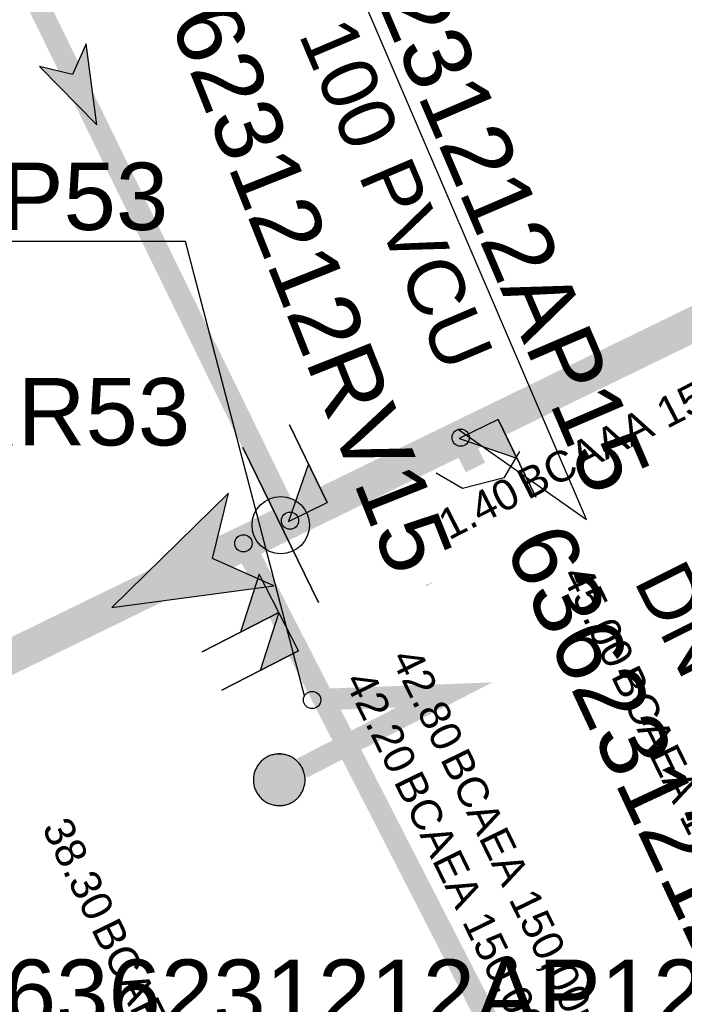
# Model space of a CAD drawing. Extents: x 356718 to 357658, y 5762241 to 5762615.
# Tile 78 of 157: x 357122 to 357129, y 5762384 to 5762395. Entities that reach past the tile are written whole.
import ezdxf
from ezdxf.enums import TextEntityAlignment as Align

# ---------------------------------------------------------------- set-up
doc = ezdxf.new("R2010")
doc.units = 0
doc.header["$MEASUREMENT"] = 0
doc.linetypes.add('AUSGEZOGEN', pattern=[0])
doc.linetypes.add('GESTRICHELT2', pattern=[4, 2, -2])
doc.layers.get('0').update_dxf_attribs({"linetype": 'AUSGEZOGEN'})
for name, color, linetype, true_color in [('111_00131_Symbol', 7, 'AUSGEZOGEN', 0x000000), ('114_00133_Schachtnummer', 7, 'AUSGEZOGEN', 0x000000), ('121_10374_Haltungen_Regenwasser', 5, 'GESTRICHELT2', 0x0000ff), ('121_10397_Haltungen_Regenwasser', 5, 'GESTRICHELT2', 0x0000ff), ('123_00048_Fliessrichtungspfeil', 7, 'AUSGEZOGEN', 0x000000), ('123_00137_Fliessrichtungspfeil', 7, 'AUSGEZOGEN', 0x000000), ('124_10626_Standard__Laenge____1', 7, 'AUSGEZOGEN', 0x000000), ('141_10677_Stutzen__alle__aus_DW', 7, 'AUSGEZOGEN', 0x000000), ('141_10868_Stutzen__141_', 7, 'AUSGEZOGEN', 0x000000)]:
    doc.layers.add(name, color=color, linetype=linetype, true_color=true_color)
doc.styles.add('ARIAL', font='arial.ttf', dxfattribs={"height": 1.5})
doc.styles.get("Standard").update_dxf_attribs({"font": 'arial.ttf', "height": 1})

# ---------------------------------------------------------------- blocks, each defined once
blk = doc.blocks.new('F00')
at = {"color": 0}
blk.add_circle((0, 0), 0.1, dxfattribs=at)
blk = doc.blocks.new('TEILSTRECKE_E')
at = {"color": 0, "linetype": 'AUSGEZOGEN'}
for points in [[(0, 0.25), (-0.25, 0.5)], [(0, 0.25), (0, -0.25)], [(0, -0.25), (-0.25, -0.5)]]:
    blk.add_lwpolyline(points, dxfattribs=at)
blk = doc.blocks.new('RR')
at = {"color": 0, "linetype": 'AUSGEZOGEN'}
blk.add_lwpolyline([(0.3, 0), (0.3, 0.013), (0.299, 0.025), (0.298, 0.038), (0.296, 0.05), (0.293, 0.063), (0.29, 0.075), (0.287, 0.087), (0.283, 0.099), (0.279, 0.111), (0.274, 0.123), (0.268, 0.134), (0.262, 0.145), (0.256, 0.156), (0.249, 0.167), (0.242, 0.177), (0.234, 0.187), (0.226, 0.197), (0.218, 0.206), (0.209, 0.215), (0.199, 0.224), (0.19, 0.232), (0.18, 0.24), (0.17, 0.247), (0.159, 0.254), (0.148, 0.261), (0.137, 0.267), (0.126, 0.272), (0.114, 0.277), (0.102, 0.282), (0.09, 0.286), (0.078, 0.29), (0.066, 0.293), (0.053, 0.295), (0.041, 0.297), (0.028, 0.299), (0.016, 0.3), (0.003, 0.3), (-0.009, 0.3), (-0.022, 0.299), (-0.035, 0.298), (-0.047, 0.296), (-0.06, 0.294), (-0.072, 0.291), (-0.084, 0.288), (-0.096, 0.284), (-0.108, 0.28), (-0.12, 0.275), (-0.131, 0.27), (-0.143, 0.264), (-0.154, 0.258), (-0.164, 0.251), (-0.175, 0.244), (-0.185, 0.236), (-0.195, 0.228), (-0.204, 0.22), (-0.213, 0.211), (-0.222, 0.202), (-0.23, 0.192), (-0.238, 0.182), (-0.246, 0.172), (-0.253, 0.162), (-0.259, 0.151), (-0.265, 0.14), (-0.271, 0.129), (-0.276, 0.117), (-0.281, 0.105), (-0.285, 0.093), (-0.289, 0.081), (-0.292, 0.069), (-0.295, 0.057), (-0.297, 0.044), (-0.298, 0.032), (-0.299, 0.019), (-0.3, 0.006), (-0.3, -0.006), (-0.299, -0.019), (-0.298, -0.032), (-0.297, -0.044), (-0.295, -0.057), (-0.292, -0.069), (-0.289, -0.081), (-0.285, -0.093), (-0.281, -0.105), (-0.276, -0.117), (-0.271, -0.129), (-0.265, -0.14), (-0.259, -0.151), (-0.253, -0.162), (-0.246, -0.172), (-0.238, -0.182), (-0.23, -0.192), (-0.222, -0.202), (-0.213, -0.211), (-0.204, -0.22), (-0.195, -0.228), (-0.185, -0.236), (-0.175, -0.244), (-0.164, -0.251), (-0.154, -0.258), (-0.143, -0.264), (-0.131, -0.27), (-0.12, -0.275), (-0.108, -0.28), (-0.096, -0.284), (-0.084, -0.288), (-0.072, -0.291), (-0.06, -0.294), (-0.047, -0.296), (-0.035, -0.298), (-0.022, -0.299), (-0.009, -0.3), (0.003, -0.3), (0.016, -0.3), (0.028, -0.299), (0.041, -0.297), (0.053, -0.295), (0.066, -0.293), (0.078, -0.29), (0.09, -0.286), (0.102, -0.282), (0.114, -0.277), (0.126, -0.272), (0.137, -0.267), (0.148, -0.261), (0.159, -0.254), (0.17, -0.247), (0.18, -0.24), (0.19, -0.232), (0.199, -0.224), (0.209, -0.215), (0.218, -0.206), (0.226, -0.197), (0.234, -0.187), (0.242, -0.177), (0.249, -0.167), (0.256, -0.156), (0.262, -0.145), (0.268, -0.134), (0.274, -0.123), (0.279, -0.111), (0.283, -0.099), (0.287, -0.087), (0.29, -0.075), (0.293, -0.063), (0.296, -0.05), (0.298, -0.038), (0.299, -0.025), (0.3, -0.013), (0.3, 0), (0.3, 0)], close=True, dxfattribs=at)
blk.add_lwpolyline([(0.3, 0), (0.3, 0.013), (0.299, 0.025), (0.298, 0.038), (0.296, 0.05), (0.293, 0.063), (0.29, 0.075), (0.287, 0.087), (0.283, 0.099), (0.279, 0.111), (0.274, 0.123), (0.268, 0.134), (0.262, 0.145), (0.256, 0.156), (0.249, 0.167), (0.242, 0.177), (0.234, 0.187), (0.226, 0.197), (0.218, 0.206), (0.209, 0.215), (0.199, 0.224), (0.19, 0.232), (0.18, 0.24), (0.17, 0.247), (0.159, 0.254), (0.148, 0.261), (0.137, 0.267), (0.126, 0.272), (0.114, 0.277), (0.102, 0.282), (0.09, 0.286), (0.078, 0.29), (0.066, 0.293), (0.053, 0.295), (0.041, 0.297), (0.028, 0.299), (0.016, 0.3), (0.003, 0.3), (-0.009, 0.3), (-0.022, 0.299), (-0.035, 0.298), (-0.047, 0.296), (-0.06, 0.294), (-0.072, 0.291), (-0.084, 0.288), (-0.096, 0.284), (-0.108, 0.28), (-0.12, 0.275), (-0.131, 0.27), (-0.143, 0.264), (-0.154, 0.258), (-0.164, 0.251), (-0.175, 0.244), (-0.185, 0.236), (-0.195, 0.228), (-0.204, 0.22), (-0.213, 0.211), (-0.222, 0.202), (-0.23, 0.192), (-0.238, 0.182), (-0.246, 0.172), (-0.253, 0.162), (-0.259, 0.151), (-0.265, 0.14), (-0.271, 0.129), (-0.276, 0.117), (-0.281, 0.105), (-0.285, 0.093), (-0.289, 0.081), (-0.292, 0.069), (-0.295, 0.057), (-0.297, 0.044), (-0.298, 0.032), (-0.299, 0.019), (-0.3, 0.006), (-0.3, -0.006), (-0.299, -0.019), (-0.298, -0.032), (-0.297, -0.044), (-0.295, -0.057), (-0.292, -0.069), (-0.289, -0.081), (-0.285, -0.093), (-0.281, -0.105), (-0.276, -0.117), (-0.271, -0.129), (-0.265, -0.14), (-0.259, -0.151), (-0.253, -0.162), (-0.246, -0.172), (-0.238, -0.182), (-0.23, -0.192), (-0.222, -0.202), (-0.213, -0.211), (-0.204, -0.22), (-0.195, -0.228), (-0.185, -0.236), (-0.175, -0.244), (-0.164, -0.251), (-0.154, -0.258), (-0.143, -0.264), (-0.131, -0.27), (-0.12, -0.275), (-0.108, -0.28), (-0.096, -0.284), (-0.084, -0.288), (-0.072, -0.291), (-0.06, -0.294), (-0.047, -0.296), (-0.035, -0.298), (-0.022, -0.299), (-0.009, -0.3), (0.003, -0.3), (0.016, -0.3), (0.028, -0.299), (0.041, -0.297), (0.053, -0.295), (0.066, -0.293), (0.078, -0.29), (0.09, -0.286), (0.102, -0.282), (0.114, -0.277), (0.126, -0.272), (0.137, -0.267), (0.148, -0.261), (0.159, -0.254), (0.17, -0.247), (0.18, -0.24), (0.19, -0.232), (0.199, -0.224), (0.209, -0.215), (0.218, -0.206), (0.226, -0.197), (0.234, -0.187), (0.242, -0.177), (0.249, -0.167), (0.256, -0.156), (0.262, -0.145), (0.268, -0.134), (0.274, -0.123), (0.279, -0.111), (0.283, -0.099), (0.287, -0.087), (0.29, -0.075), (0.293, -0.063), (0.296, -0.05), (0.298, -0.038), (0.299, -0.025), (0.3, -0.013), (0.3, 0), (0.3, 0)], close=True, dxfattribs=at)
at = {"color": 0}
for points in [[(-0.195, 0.228), (0.195, 0.228), (-0.19, 0.232)], [(-0.195, 0.228), (0.195, 0.228), (-0.19, 0.232)], [(-0.19, 0.232), (0.19, 0.232), (-0.185, 0.236)], [(-0.19, 0.232), (0.19, 0.232), (-0.185, 0.236)], [(0.195, 0.228), (-0.19, 0.232), (0.19, 0.232)], [(0.195, 0.228), (-0.19, 0.232), (0.19, 0.232)], [(-0.185, 0.236), (0.185, 0.236), (-0.18, 0.24)], [(-0.185, 0.236), (0.185, 0.236), (-0.18, 0.24)], [(0.19, 0.232), (-0.185, 0.236), (0.185, 0.236)], [(0.19, 0.232), (-0.185, 0.236), (0.185, 0.236)], [(-0.18, 0.24), (0.18, 0.24), (-0.175, 0.244)], [(-0.18, 0.24), (0.18, 0.24), (-0.175, 0.244)], [(0.185, 0.236), (-0.18, 0.24), (0.18, 0.24)], [(0.185, 0.236), (-0.18, 0.24), (0.18, 0.24)], [(-0.175, 0.244), (0.175, 0.244), (-0.169, 0.247)], [(-0.175, 0.244), (0.175, 0.244), (-0.169, 0.247)], [(0.18, 0.24), (-0.175, 0.244), (0.175, 0.244)], [(0.18, 0.24), (-0.175, 0.244), (0.175, 0.244)], [(-0.169, 0.247), (0.17, 0.247), (-0.164, 0.251)], [(-0.169, 0.247), (0.17, 0.247), (-0.164, 0.251)], [(0.175, 0.244), (-0.169, 0.247), (0.17, 0.247)], [(0.175, 0.244), (-0.169, 0.247), (0.17, 0.247)], [(-0.164, 0.251), (0.164, 0.251), (-0.159, 0.254)], [(-0.164, 0.251), (0.164, 0.251), (-0.159, 0.254)], [(0.17, 0.247), (-0.164, 0.251), (0.164, 0.251)], [(0.17, 0.247), (-0.164, 0.251), (0.164, 0.251)], [(-0.159, 0.254), (0.159, 0.254), (-0.154, 0.258)], [(-0.159, 0.254), (0.159, 0.254), (-0.154, 0.258)], [(0.164, 0.251), (-0.159, 0.254), (0.159, 0.254)], [(0.164, 0.251), (-0.159, 0.254), (0.159, 0.254)], [(-0.154, 0.258), (0.154, 0.258), (-0.148, 0.261)], [(-0.154, 0.258), (0.154, 0.258), (-0.148, 0.261)], [(0.159, 0.254), (-0.154, 0.258), (0.154, 0.258)], [(0.159, 0.254), (-0.154, 0.258), (0.154, 0.258)], [(-0.148, 0.261), (0.148, 0.261), (-0.143, 0.264)], [(-0.148, 0.261), (0.148, 0.261), (-0.143, 0.264)], [(0.154, 0.258), (-0.148, 0.261), (0.148, 0.261)], [(0.154, 0.258), (-0.148, 0.261), (0.148, 0.261)], [(-0.143, 0.264), (0.142, 0.264), (-0.137, 0.267)], [(-0.143, 0.264), (0.142, 0.264), (-0.137, 0.267)], [(0.148, 0.261), (-0.143, 0.264), (0.142, 0.264)], [(0.148, 0.261), (-0.143, 0.264), (0.142, 0.264)], [(-0.137, 0.267), (0.137, 0.267), (-0.131, 0.27)], [(-0.137, 0.267), (0.137, 0.267), (-0.131, 0.27)], [(0.142, 0.264), (-0.137, 0.267), (0.137, 0.267)], [(0.142, 0.264), (-0.137, 0.267), (0.137, 0.267)], [(-0.131, 0.27), (0.131, 0.27), (-0.126, 0.272)], [(-0.131, 0.27), (0.131, 0.27), (-0.126, 0.272)], [(0.137, 0.267), (-0.131, 0.27), (0.131, 0.27)], [(0.137, 0.267), (-0.131, 0.27), (0.131, 0.27)], [(-0.126, 0.272), (0.126, 0.272), (-0.12, 0.275)], [(-0.126, 0.272), (0.126, 0.272), (-0.12, 0.275)], [(0.131, 0.27), (-0.126, 0.272), (0.126, 0.272)], [(0.131, 0.27), (-0.126, 0.272), (0.126, 0.272)], [(-0.12, 0.275), (0.12, 0.275), (-0.114, 0.277)], [(-0.12, 0.275), (0.12, 0.275), (-0.114, 0.277)], [(0.126, 0.272), (-0.12, 0.275), (0.12, 0.275)], [(0.126, 0.272), (-0.12, 0.275), (0.12, 0.275)], [(-0.114, 0.277), (0.114, 0.277), (-0.108, 0.28)], [(-0.114, 0.277), (0.114, 0.277), (-0.108, 0.28)], [(0.12, 0.275), (-0.114, 0.277), (0.114, 0.277)], [(0.12, 0.275), (-0.114, 0.277), (0.114, 0.277)], [(-0.108, 0.28), (0.108, 0.28), (-0.102, 0.282)], [(-0.108, 0.28), (0.108, 0.28), (-0.102, 0.282)], [(0.114, 0.277), (-0.108, 0.28), (0.108, 0.28)], [(0.114, 0.277), (-0.108, 0.28), (0.108, 0.28)], [(-0.102, 0.282), (0.102, 0.282), (-0.096, 0.284)], [(-0.102, 0.282), (0.102, 0.282), (-0.096, 0.284)], [(0.108, 0.28), (-0.102, 0.282), (0.102, 0.282)], [(0.108, 0.28), (-0.102, 0.282), (0.102, 0.282)], [(-0.096, 0.284), (0.096, 0.284), (-0.09, 0.286)], [(-0.096, 0.284), (0.096, 0.284), (-0.09, 0.286)], [(0.102, 0.282), (-0.096, 0.284), (0.096, 0.284)], [(0.102, 0.282), (-0.096, 0.284), (0.096, 0.284)], [(-0.09, 0.286), (0.09, 0.286), (-0.084, 0.288)], [(-0.09, 0.286), (0.09, 0.286), (-0.084, 0.288)], [(0.096, 0.284), (-0.09, 0.286), (0.09, 0.286)], [(0.096, 0.284), (-0.09, 0.286), (0.09, 0.286)], [(-0.084, 0.288), (0.084, 0.288), (-0.078, 0.29)], [(-0.084, 0.288), (0.084, 0.288), (-0.078, 0.29)], [(0.09, 0.286), (-0.084, 0.288), (0.084, 0.288)], [(0.09, 0.286), (-0.084, 0.288), (0.084, 0.288)], [(-0.078, 0.29), (0.078, 0.29), (-0.072, 0.291)], [(-0.078, 0.29), (0.078, 0.29), (-0.072, 0.291)], [(0.084, 0.288), (-0.078, 0.29), (0.078, 0.29)], [(0.084, 0.288), (-0.078, 0.29), (0.078, 0.29)], [(-0.072, 0.291), (0.072, 0.291), (-0.066, 0.293)], [(-0.072, 0.291), (0.072, 0.291), (-0.066, 0.293)], [(0.078, 0.29), (-0.072, 0.291), (0.072, 0.291)], [(0.078, 0.29), (-0.072, 0.291), (0.072, 0.291)], [(-0.066, 0.293), (0.066, 0.293), (-0.06, 0.294)], [(-0.066, 0.293), (0.066, 0.293), (-0.06, 0.294)], [(0.072, 0.291), (-0.066, 0.293), (0.066, 0.293)], [(0.072, 0.291), (-0.066, 0.293), (0.066, 0.293)], [(-0.06, 0.294), (0.059, 0.294), (-0.053, 0.295)], [(-0.06, 0.294), (0.059, 0.294), (-0.053, 0.295)], [(0.066, 0.293), (-0.06, 0.294), (0.059, 0.294)], [(0.066, 0.293), (-0.06, 0.294), (0.059, 0.294)], [(-0.053, 0.295), (0.053, 0.295), (-0.047, 0.296)], [(-0.053, 0.295), (0.053, 0.295), (-0.047, 0.296)], [(0.059, 0.294), (-0.053, 0.295), (0.053, 0.295)], [(0.059, 0.294), (-0.053, 0.295), (0.053, 0.295)], [(-0.047, 0.296), (0.047, 0.296), (-0.04, 0.297)], [(-0.047, 0.296), (0.047, 0.296), (-0.04, 0.297)], [(0.053, 0.295), (-0.047, 0.296), (0.047, 0.296)], [(0.053, 0.295), (-0.047, 0.296), (0.047, 0.296)], [(-0.04, 0.297), (0.041, 0.297), (-0.035, 0.298)], [(-0.04, 0.297), (0.041, 0.297), (-0.035, 0.298)], [(0.047, 0.296), (-0.04, 0.297), (0.041, 0.297)], [(0.047, 0.296), (-0.04, 0.297), (0.041, 0.297)], [(-0.035, 0.298), (0.034, 0.298), (-0.028, 0.299)], [(-0.035, 0.298), (0.034, 0.298), (-0.028, 0.299)], [(0.041, 0.297), (-0.035, 0.298), (0.034, 0.298)], [(0.041, 0.297), (-0.035, 0.298), (0.034, 0.298)], [(0.034, 0.298), (-0.028, 0.299), (0.028, 0.299)], [(-0.028, 0.299), (0.028, 0.299), (-0.022, 0.299)], [(0.034, 0.298), (-0.028, 0.299), (0.028, 0.299)], [(-0.028, 0.299), (0.028, 0.299), (-0.022, 0.299)], [(-0.022, 0.299), (0.021, 0.299), (-0.015, 0.3)], [(-0.022, 0.299), (0.021, 0.299), (-0.015, 0.3)], [(0.028, 0.299), (-0.022, 0.299), (0.021, 0.299)], [(0.028, 0.299), (-0.022, 0.299), (0.021, 0.299)], [(0.021, 0.299), (-0.015, 0.3), (0.016, 0.3)], [(-0.015, 0.3), (0.016, 0.3), (-0.009, 0.3)], [(0.021, 0.299), (-0.015, 0.3), (0.016, 0.3)], [(-0.015, 0.3), (0.016, 0.3), (-0.009, 0.3)], [(0.016, 0.3), (-0.009, 0.3), (0.007, 0.3)], [(-0.009, 0.3), (0.007, 0.3), (0.003, 0.3)], [(0.016, 0.3), (-0.009, 0.3), (0.007, 0.3)], [(-0.009, 0.3), (0.007, 0.3), (0.003, 0.3)], [(-0.279, 0.111), (0.279, 0.111), (-0.276, 0.117)], [(-0.279, 0.111), (0.279, 0.111), (-0.276, 0.117)], [(-0.276, 0.117), (0.276, 0.117), (-0.274, 0.123)], [(-0.276, 0.117), (0.276, 0.117), (-0.274, 0.123)], [(0.279, 0.111), (-0.276, 0.117), (0.276, 0.117)], [(0.279, 0.111), (-0.276, 0.117), (0.276, 0.117)], [(-0.274, 0.123), (0.274, 0.123), (-0.271, 0.129)], [(-0.274, 0.123), (0.274, 0.123), (-0.271, 0.129)], [(0.276, 0.117), (-0.274, 0.123), (0.274, 0.123)], [(0.276, 0.117), (-0.274, 0.123), (0.274, 0.123)], [(-0.271, 0.129), (0.271, 0.129), (-0.268, 0.134)], [(-0.271, 0.129), (0.271, 0.129), (-0.268, 0.134)], [(0.274, 0.123), (-0.271, 0.129), (0.271, 0.129)], [(0.274, 0.123), (-0.271, 0.129), (0.271, 0.129)], [(-0.268, 0.134), (0.268, 0.134), (-0.265, 0.14)], [(-0.268, 0.134), (0.268, 0.134), (-0.265, 0.14)], [(0.271, 0.129), (-0.268, 0.134), (0.268, 0.134)], [(0.271, 0.129), (-0.268, 0.134), (0.268, 0.134)], [(-0.265, 0.14), (0.265, 0.14), (-0.262, 0.145)], [(-0.265, 0.14), (0.265, 0.14), (-0.262, 0.145)], [(0.268, 0.134), (-0.265, 0.14), (0.265, 0.14)], [(0.268, 0.134), (-0.265, 0.14), (0.265, 0.14)], [(-0.262, 0.145), (0.262, 0.145), (-0.259, 0.151)], [(-0.262, 0.145), (0.262, 0.145), (-0.259, 0.151)], [(0.265, 0.14), (-0.262, 0.145), (0.262, 0.145)], [(0.265, 0.14), (-0.262, 0.145), (0.262, 0.145)], [(-0.259, 0.151), (0.259, 0.151), (-0.256, 0.156)], [(-0.259, 0.151), (0.259, 0.151), (-0.256, 0.156)], [(0.262, 0.145), (-0.259, 0.151), (0.259, 0.151)], [(0.262, 0.145), (-0.259, 0.151), (0.259, 0.151)], [(-0.256, 0.156), (0.256, 0.156), (-0.253, 0.162)], [(-0.256, 0.156), (0.256, 0.156), (-0.253, 0.162)], [(0.259, 0.151), (-0.256, 0.156), (0.256, 0.156)], [(0.259, 0.151), (-0.256, 0.156), (0.256, 0.156)], [(-0.253, 0.162), (0.253, 0.162), (-0.249, 0.167)], [(-0.253, 0.162), (0.253, 0.162), (-0.249, 0.167)], [(0.256, 0.156), (-0.253, 0.162), (0.253, 0.162)], [(0.256, 0.156), (-0.253, 0.162), (0.253, 0.162)], [(-0.249, 0.167), (0.249, 0.167), (-0.246, 0.172)], [(-0.249, 0.167), (0.249, 0.167), (-0.246, 0.172)], [(0.253, 0.162), (-0.249, 0.167), (0.249, 0.167)], [(0.253, 0.162), (-0.249, 0.167), (0.249, 0.167)], [(-0.246, 0.172), (0.246, 0.172), (-0.242, 0.177)], [(-0.246, 0.172), (0.246, 0.172), (-0.242, 0.177)], [(0.249, 0.167), (-0.246, 0.172), (0.246, 0.172)], [(0.249, 0.167), (-0.246, 0.172), (0.246, 0.172)], [(-0.242, 0.177), (0.242, 0.177), (-0.238, 0.182)], [(-0.242, 0.177), (0.242, 0.177), (-0.238, 0.182)], [(0.246, 0.172), (-0.242, 0.177), (0.242, 0.177)], [(0.246, 0.172), (-0.242, 0.177), (0.242, 0.177)], [(-0.238, 0.182), (0.238, 0.182), (-0.234, 0.187)], [(-0.238, 0.182), (0.238, 0.182), (-0.234, 0.187)], [(0.242, 0.177), (-0.238, 0.182), (0.238, 0.182)], [(0.242, 0.177), (-0.238, 0.182), (0.238, 0.182)], [(-0.234, 0.187), (0.234, 0.187), (-0.23, 0.192)], [(-0.234, 0.187), (0.234, 0.187), (-0.23, 0.192)], [(0.238, 0.182), (-0.234, 0.187), (0.234, 0.187)], [(0.238, 0.182), (-0.234, 0.187), (0.234, 0.187)], [(-0.23, 0.192), (0.23, 0.192), (-0.226, 0.197)], [(-0.23, 0.192), (0.23, 0.192), (-0.226, 0.197)], [(0.234, 0.187), (-0.23, 0.192), (0.23, 0.192)], [(0.234, 0.187), (-0.23, 0.192), (0.23, 0.192)], [(-0.226, 0.197), (0.226, 0.197), (-0.222, 0.202)], [(-0.226, 0.197), (0.226, 0.197), (-0.222, 0.202)], [(0.23, 0.192), (-0.226, 0.197), (0.226, 0.197)], [(0.23, 0.192), (-0.226, 0.197), (0.226, 0.197)], [(-0.222, 0.202), (0.222, 0.202), (-0.218, 0.206)], [(-0.222, 0.202), (0.222, 0.202), (-0.218, 0.206)], [(0.226, 0.197), (-0.222, 0.202), (0.222, 0.202)], [(0.226, 0.197), (-0.222, 0.202), (0.222, 0.202)], [(-0.218, 0.206), (0.218, 0.206), (-0.213, 0.211)], [(-0.218, 0.206), (0.218, 0.206), (-0.213, 0.211)], [(0.222, 0.202), (-0.218, 0.206), (0.218, 0.206)], [(0.222, 0.202), (-0.218, 0.206), (0.218, 0.206)], [(-0.213, 0.211), (0.213, 0.211), (-0.209, 0.215)], [(-0.213, 0.211), (0.213, 0.211), (-0.209, 0.215)], [(0.218, 0.206), (-0.213, 0.211), (0.213, 0.211)], [(0.218, 0.206), (-0.213, 0.211), (0.213, 0.211)], [(-0.209, 0.215), (0.209, 0.215), (-0.204, 0.22)], [(-0.209, 0.215), (0.209, 0.215), (-0.204, 0.22)], [(0.213, 0.211), (-0.209, 0.215), (0.209, 0.215)], [(0.213, 0.211), (-0.209, 0.215), (0.209, 0.215)], [(-0.204, 0.22), (0.204, 0.22), (-0.199, 0.224)], [(-0.204, 0.22), (0.204, 0.22), (-0.199, 0.224)], [(0.209, 0.215), (-0.204, 0.22), (0.204, 0.22)], [(0.209, 0.215), (-0.204, 0.22), (0.204, 0.22)], [(-0.199, 0.224), (0.199, 0.224), (-0.195, 0.228)], [(-0.199, 0.224), (0.199, 0.224), (-0.195, 0.228)], [(0.204, 0.22), (-0.199, 0.224), (0.199, 0.224)], [(0.204, 0.22), (-0.199, 0.224), (0.199, 0.224)], [(0.199, 0.224), (-0.195, 0.228), (0.195, 0.228)], [(0.199, 0.224), (-0.195, 0.228), (0.195, 0.228)], [(-0.3, 0.013), (0.3, 0.013), (-0.299, 0.019)], [(-0.3, 0.013), (0.3, 0.013), (-0.299, 0.019)], [(-0.3, 0.006), (0.3, 0.006), (-0.3, 0.013)], [(0.3, 0.006), (-0.3, 0.013), (0.3, 0.013)], [(-0.3, 0.006), (0.3, 0.006), (-0.3, 0.013)], [(0.3, 0.006), (-0.3, 0.013), (0.3, 0.013)], [(-0.3, 0), (0.3, 0), (-0.3, 0.006)], [(0.3, 0), (-0.3, 0.006), (0.3, 0.006)], [(-0.3, 0), (0.3, 0), (-0.3, 0.006)], [(0.3, 0), (-0.3, 0.006), (0.3, 0.006)], [(0.3, -0.006), (-0.3, -0.006), (0.3, 0)], [(-0.3, -0.006), (0.3, 0), (-0.3, 0)], [(0.3, -0.006), (-0.3, -0.006), (0.3, 0)], [(-0.3, -0.006), (0.3, 0), (-0.3, 0)], [(-0.299, 0.025), (0.299, 0.025), (-0.298, 0.032)], [(-0.299, 0.025), (0.299, 0.025), (-0.298, 0.032)], [(-0.299, 0.019), (0.299, 0.019), (-0.299, 0.025)], [(0.299, 0.019), (-0.299, 0.025), (0.299, 0.025)], [(-0.299, 0.019), (0.299, 0.019), (-0.299, 0.025)], [(0.299, 0.019), (-0.299, 0.025), (0.299, 0.025)], [(0.3, 0.013), (-0.299, 0.019), (0.299, 0.019)], [(0.3, 0.013), (-0.299, 0.019), (0.299, 0.019)], [(-0.298, 0.038), (0.298, 0.038), (-0.297, 0.044)], [(-0.298, 0.038), (0.298, 0.038), (-0.297, 0.044)], [(-0.298, 0.032), (0.298, 0.032), (-0.298, 0.038)], [(0.298, 0.032), (-0.298, 0.038), (0.298, 0.038)], [(-0.298, 0.032), (0.298, 0.032), (-0.298, 0.038)], [(0.298, 0.032), (-0.298, 0.038), (0.298, 0.038)], [(0.299, 0.025), (-0.298, 0.032), (0.298, 0.032)], [(0.299, 0.025), (-0.298, 0.032), (0.298, 0.032)], [(-0.297, 0.044), (0.297, 0.044), (-0.296, 0.05)], [(-0.297, 0.044), (0.297, 0.044), (-0.296, 0.05)], [(0.298, 0.038), (-0.297, 0.044), (0.297, 0.044)], [(0.298, 0.038), (-0.297, 0.044), (0.297, 0.044)], [(-0.296, 0.05), (0.296, 0.05), (-0.295, 0.057)], [(-0.296, 0.05), (0.296, 0.05), (-0.295, 0.057)], [(0.297, 0.044), (-0.296, 0.05), (0.296, 0.05)], [(0.297, 0.044), (-0.296, 0.05), (0.296, 0.05)], [(-0.295, 0.057), (0.295, 0.057), (-0.293, 0.063)], [(-0.295, 0.057), (0.295, 0.057), (-0.293, 0.063)], [(0.296, 0.05), (-0.295, 0.057), (0.295, 0.057)], [(0.296, 0.05), (-0.295, 0.057), (0.295, 0.057)], [(-0.293, 0.063), (0.293, 0.063), (-0.292, 0.069)], [(-0.293, 0.063), (0.293, 0.063), (-0.292, 0.069)], [(0.295, 0.057), (-0.293, 0.063), (0.293, 0.063)], [(0.295, 0.057), (-0.293, 0.063), (0.293, 0.063)], [(-0.292, 0.069), (0.292, 0.069), (-0.29, 0.075)], [(-0.292, 0.069), (0.292, 0.069), (-0.29, 0.075)], [(0.293, 0.063), (-0.292, 0.069), (0.292, 0.069)], [(0.293, 0.063), (-0.292, 0.069), (0.292, 0.069)], [(-0.29, 0.075), (0.29, 0.075), (-0.289, 0.081)], [(-0.29, 0.075), (0.29, 0.075), (-0.289, 0.081)], [(0.292, 0.069), (-0.29, 0.075), (0.29, 0.075)], [(0.292, 0.069), (-0.29, 0.075), (0.29, 0.075)], [(-0.289, 0.081), (0.289, 0.081), (-0.287, 0.087)], [(-0.289, 0.081), (0.289, 0.081), (-0.287, 0.087)], [(0.29, 0.075), (-0.289, 0.081), (0.289, 0.081)], [(0.29, 0.075), (-0.289, 0.081), (0.289, 0.081)], [(-0.287, 0.087), (0.287, 0.087), (-0.285, 0.093)], [(-0.287, 0.087), (0.287, 0.087), (-0.285, 0.093)], [(0.289, 0.081), (-0.287, 0.087), (0.287, 0.087)], [(0.289, 0.081), (-0.287, 0.087), (0.287, 0.087)], [(-0.285, 0.093), (0.285, 0.093), (-0.283, 0.099)], [(-0.285, 0.093), (0.285, 0.093), (-0.283, 0.099)], [(0.287, 0.087), (-0.285, 0.093), (0.285, 0.093)], [(0.287, 0.087), (-0.285, 0.093), (0.285, 0.093)], [(-0.283, 0.099), (0.283, 0.099), (-0.281, 0.105)], [(-0.283, 0.099), (0.283, 0.099), (-0.281, 0.105)], [(0.285, 0.093), (-0.283, 0.099), (0.283, 0.099)], [(0.285, 0.093), (-0.283, 0.099), (0.283, 0.099)], [(-0.281, 0.105), (0.281, 0.105), (-0.279, 0.111)], [(-0.281, 0.105), (0.281, 0.105), (-0.279, 0.111)], [(0.283, 0.099), (-0.281, 0.105), (0.281, 0.105)], [(0.283, 0.099), (-0.281, 0.105), (0.281, 0.105)], [(0.281, 0.105), (-0.279, 0.111), (0.279, 0.111)], [(0.281, 0.105), (-0.279, 0.111), (0.279, 0.111)], [(0.3, 0), (0.3, 0), (0.3, 0)], [(0.3, 0), (0.3, 0), (0.3, 0)], [(0.3, 0), (0.3, 0), (0.3, 0)], [(0.3, 0), (0.3, 0), (0.3, 0)], [(0.3, -0.013), (-0.3, -0.013), (0.3, -0.006)], [(-0.3, -0.013), (0.3, -0.006), (-0.3, -0.006)], [(0.3, -0.013), (-0.3, -0.013), (0.3, -0.006)], [(-0.3, -0.013), (0.3, -0.006), (-0.3, -0.006)], [(-0.299, -0.019), (0.3, -0.013), (-0.3, -0.013)], [(-0.299, -0.019), (0.3, -0.013), (-0.3, -0.013)], [(0.299, -0.019), (-0.299, -0.019), (0.3, -0.013)], [(0.299, -0.019), (-0.299, -0.019), (0.3, -0.013)], [(0.299, -0.025), (-0.299, -0.025), (0.299, -0.019)], [(-0.299, -0.025), (0.299, -0.019), (-0.299, -0.019)], [(0.299, -0.025), (-0.299, -0.025), (0.299, -0.019)], [(-0.299, -0.025), (0.299, -0.019), (-0.299, -0.019)], [(-0.298, -0.032), (0.299, -0.025), (-0.299, -0.025)], [(-0.298, -0.032), (0.299, -0.025), (-0.299, -0.025)], [(0.298, -0.032), (-0.298, -0.032), (0.299, -0.025)], [(0.298, -0.032), (-0.298, -0.032), (0.299, -0.025)], [(0.298, -0.038), (-0.298, -0.038), (0.298, -0.032)], [(-0.298, -0.038), (0.298, -0.032), (-0.298, -0.032)], [(0.298, -0.038), (-0.298, -0.038), (0.298, -0.032)], [(-0.298, -0.038), (0.298, -0.032), (-0.298, -0.032)], [(-0.297, -0.044), (0.298, -0.038), (-0.298, -0.038)], [(-0.297, -0.044), (0.298, -0.038), (-0.298, -0.038)], [(0.297, -0.044), (-0.297, -0.044), (0.298, -0.038)], [(0.297, -0.044), (-0.297, -0.044), (0.298, -0.038)], [(-0.296, -0.05), (0.297, -0.044), (-0.297, -0.044)], [(-0.296, -0.05), (0.297, -0.044), (-0.297, -0.044)], [(0.296, -0.05), (-0.296, -0.05), (0.297, -0.044)], [(0.296, -0.05), (-0.296, -0.05), (0.297, -0.044)], [(-0.295, -0.057), (0.296, -0.05), (-0.296, -0.05)], [(-0.295, -0.057), (0.296, -0.05), (-0.296, -0.05)], [(0.295, -0.057), (-0.295, -0.057), (0.296, -0.05)], [(0.295, -0.057), (-0.295, -0.057), (0.296, -0.05)], [(-0.293, -0.063), (0.295, -0.057), (-0.295, -0.057)], [(-0.293, -0.063), (0.295, -0.057), (-0.295, -0.057)], [(0.293, -0.063), (-0.293, -0.063), (0.295, -0.057)], [(0.293, -0.063), (-0.293, -0.063), (0.295, -0.057)], [(-0.292, -0.069), (0.293, -0.063), (-0.293, -0.063)], [(-0.292, -0.069), (0.293, -0.063), (-0.293, -0.063)], [(0.292, -0.069), (-0.292, -0.069), (0.293, -0.063)], [(0.292, -0.069), (-0.292, -0.069), (0.293, -0.063)], [(-0.29, -0.075), (0.292, -0.069), (-0.292, -0.069)], [(-0.29, -0.075), (0.292, -0.069), (-0.292, -0.069)], [(0.29, -0.075), (-0.29, -0.075), (0.292, -0.069)], [(0.29, -0.075), (-0.29, -0.075), (0.292, -0.069)], [(-0.289, -0.081), (0.29, -0.075), (-0.29, -0.075)], [(-0.289, -0.081), (0.29, -0.075), (-0.29, -0.075)], [(0.289, -0.081), (-0.289, -0.081), (0.29, -0.075)], [(0.289, -0.081), (-0.289, -0.081), (0.29, -0.075)], [(-0.287, -0.087), (0.289, -0.081), (-0.289, -0.081)], [(-0.287, -0.087), (0.289, -0.081), (-0.289, -0.081)], [(0.287, -0.087), (-0.287, -0.087), (0.289, -0.081)], [(0.287, -0.087), (-0.287, -0.087), (0.289, -0.081)], [(-0.285, -0.093), (0.287, -0.087), (-0.287, -0.087)], [(-0.285, -0.093), (0.287, -0.087), (-0.287, -0.087)], [(0.285, -0.093), (-0.285, -0.093), (0.287, -0.087)], [(0.285, -0.093), (-0.285, -0.093), (0.287, -0.087)], [(-0.283, -0.099), (0.285, -0.093), (-0.285, -0.093)], [(-0.283, -0.099), (0.285, -0.093), (-0.285, -0.093)], [(0.283, -0.099), (-0.283, -0.099), (0.285, -0.093)], [(0.283, -0.099), (-0.283, -0.099), (0.285, -0.093)], [(-0.281, -0.105), (0.283, -0.099), (-0.283, -0.099)], [(-0.281, -0.105), (0.283, -0.099), (-0.283, -0.099)], [(0.281, -0.105), (-0.281, -0.105), (0.283, -0.099)], [(0.281, -0.105), (-0.281, -0.105), (0.283, -0.099)], [(-0.279, -0.111), (0.281, -0.105), (-0.281, -0.105)], [(-0.279, -0.111), (0.281, -0.105), (-0.281, -0.105)], [(0.279, -0.111), (-0.279, -0.111), (0.281, -0.105)], [(0.279, -0.111), (-0.279, -0.111), (0.281, -0.105)], [(-0.276, -0.117), (0.279, -0.111), (-0.279, -0.111)], [(-0.276, -0.117), (0.279, -0.111), (-0.279, -0.111)], [(0.276, -0.117), (-0.276, -0.117), (0.279, -0.111)], [(0.276, -0.117), (-0.276, -0.117), (0.279, -0.111)], [(-0.274, -0.123), (0.276, -0.117), (-0.276, -0.117)], [(-0.274, -0.123), (0.276, -0.117), (-0.276, -0.117)], [(0.274, -0.123), (-0.274, -0.123), (0.276, -0.117)], [(0.274, -0.123), (-0.274, -0.123), (0.276, -0.117)], [(-0.271, -0.129), (0.274, -0.123), (-0.274, -0.123)], [(-0.271, -0.129), (0.274, -0.123), (-0.274, -0.123)], [(0.271, -0.129), (-0.271, -0.129), (0.274, -0.123)], [(0.271, -0.129), (-0.271, -0.129), (0.274, -0.123)], [(-0.268, -0.134), (0.271, -0.129), (-0.271, -0.129)], [(-0.268, -0.134), (0.271, -0.129), (-0.271, -0.129)], [(0.268, -0.134), (-0.268, -0.134), (0.271, -0.129)], [(0.268, -0.134), (-0.268, -0.134), (0.271, -0.129)], [(-0.265, -0.14), (0.268, -0.134), (-0.268, -0.134)], [(-0.265, -0.14), (0.268, -0.134), (-0.268, -0.134)], [(0.265, -0.14), (-0.265, -0.14), (0.268, -0.134)], [(0.265, -0.14), (-0.265, -0.14), (0.268, -0.134)], [(-0.262, -0.145), (0.265, -0.14), (-0.265, -0.14)], [(-0.262, -0.145), (0.265, -0.14), (-0.265, -0.14)], [(0.262, -0.145), (-0.262, -0.145), (0.265, -0.14)], [(0.262, -0.145), (-0.262, -0.145), (0.265, -0.14)], [(-0.259, -0.151), (0.262, -0.145), (-0.262, -0.145)], [(-0.259, -0.151), (0.262, -0.145), (-0.262, -0.145)], [(0.259, -0.151), (-0.259, -0.151), (0.262, -0.145)], [(0.259, -0.151), (-0.259, -0.151), (0.262, -0.145)], [(-0.256, -0.156), (0.259, -0.151), (-0.259, -0.151)], [(-0.256, -0.156), (0.259, -0.151), (-0.259, -0.151)], [(0.256, -0.156), (-0.256, -0.156), (0.259, -0.151)], [(0.256, -0.156), (-0.256, -0.156), (0.259, -0.151)], [(-0.253, -0.162), (0.256, -0.156), (-0.256, -0.156)], [(-0.253, -0.162), (0.256, -0.156), (-0.256, -0.156)], [(0.253, -0.162), (-0.253, -0.162), (0.256, -0.156)], [(0.253, -0.162), (-0.253, -0.162), (0.256, -0.156)], [(-0.249, -0.167), (0.253, -0.162), (-0.253, -0.162)], [(-0.249, -0.167), (0.253, -0.162), (-0.253, -0.162)], [(0.249, -0.167), (-0.249, -0.167), (0.253, -0.162)], [(0.249, -0.167), (-0.249, -0.167), (0.253, -0.162)], [(-0.246, -0.172), (0.249, -0.167), (-0.249, -0.167)], [(-0.246, -0.172), (0.249, -0.167), (-0.249, -0.167)], [(0.246, -0.172), (-0.246, -0.172), (0.249, -0.167)], [(0.246, -0.172), (-0.246, -0.172), (0.249, -0.167)], [(-0.242, -0.177), (0.246, -0.172), (-0.246, -0.172)], [(-0.242, -0.177), (0.246, -0.172), (-0.246, -0.172)], [(0.242, -0.177), (-0.242, -0.177), (0.246, -0.172)], [(0.242, -0.177), (-0.242, -0.177), (0.246, -0.172)], [(-0.238, -0.182), (0.242, -0.177), (-0.242, -0.177)], [(-0.238, -0.182), (0.242, -0.177), (-0.242, -0.177)], [(0.238, -0.182), (-0.238, -0.182), (0.242, -0.177)], [(0.238, -0.182), (-0.238, -0.182), (0.242, -0.177)], [(-0.234, -0.187), (0.238, -0.182), (-0.238, -0.182)], [(-0.234, -0.187), (0.238, -0.182), (-0.238, -0.182)], [(0.234, -0.187), (-0.234, -0.187), (0.238, -0.182)], [(0.234, -0.187), (-0.234, -0.187), (0.238, -0.182)], [(-0.23, -0.192), (0.234, -0.187), (-0.234, -0.187)], [(-0.23, -0.192), (0.234, -0.187), (-0.234, -0.187)], [(0.23, -0.192), (-0.23, -0.192), (0.234, -0.187)], [(0.23, -0.192), (-0.23, -0.192), (0.234, -0.187)], [(-0.226, -0.197), (0.23, -0.192), (-0.23, -0.192)], [(-0.226, -0.197), (0.23, -0.192), (-0.23, -0.192)], [(0.226, -0.197), (-0.226, -0.197), (0.23, -0.192)], [(0.226, -0.197), (-0.226, -0.197), (0.23, -0.192)], [(-0.222, -0.202), (0.226, -0.197), (-0.226, -0.197)], [(-0.222, -0.202), (0.226, -0.197), (-0.226, -0.197)], [(0.222, -0.202), (-0.222, -0.202), (0.226, -0.197)], [(0.222, -0.202), (-0.222, -0.202), (0.226, -0.197)], [(-0.218, -0.206), (0.222, -0.202), (-0.222, -0.202)], [(-0.218, -0.206), (0.222, -0.202), (-0.222, -0.202)], [(0.218, -0.206), (-0.218, -0.206), (0.222, -0.202)], [(0.218, -0.206), (-0.218, -0.206), (0.222, -0.202)], [(-0.213, -0.211), (0.218, -0.206), (-0.218, -0.206)], [(-0.213, -0.211), (0.218, -0.206), (-0.218, -0.206)], [(0.213, -0.211), (-0.213, -0.211), (0.218, -0.206)], [(0.213, -0.211), (-0.213, -0.211), (0.218, -0.206)], [(-0.209, -0.215), (0.213, -0.211), (-0.213, -0.211)], [(-0.209, -0.215), (0.213, -0.211), (-0.213, -0.211)], [(0.209, -0.215), (-0.209, -0.215), (0.213, -0.211)], [(0.209, -0.215), (-0.209, -0.215), (0.213, -0.211)], [(-0.204, -0.22), (0.209, -0.215), (-0.209, -0.215)], [(-0.204, -0.22), (0.209, -0.215), (-0.209, -0.215)], [(0.204, -0.22), (-0.204, -0.22), (0.209, -0.215)], [(0.204, -0.22), (-0.204, -0.22), (0.209, -0.215)], [(-0.199, -0.224), (0.204, -0.22), (-0.204, -0.22)], [(-0.199, -0.224), (0.204, -0.22), (-0.204, -0.22)], [(0.199, -0.224), (-0.199, -0.224), (0.204, -0.22)], [(0.199, -0.224), (-0.199, -0.224), (0.204, -0.22)], [(-0.195, -0.228), (0.199, -0.224), (-0.199, -0.224)], [(-0.195, -0.228), (0.199, -0.224), (-0.199, -0.224)], [(0.195, -0.228), (-0.195, -0.228), (0.199, -0.224)], [(0.195, -0.228), (-0.195, -0.228), (0.199, -0.224)], [(-0.19, -0.232), (0.195, -0.228), (-0.195, -0.228)], [(-0.19, -0.232), (0.195, -0.228), (-0.195, -0.228)], [(0.19, -0.232), (-0.19, -0.232), (0.195, -0.228)], [(0.19, -0.232), (-0.19, -0.232), (0.195, -0.228)], [(-0.185, -0.236), (0.19, -0.232), (-0.19, -0.232)], [(-0.185, -0.236), (0.19, -0.232), (-0.19, -0.232)], [(0.185, -0.236), (-0.185, -0.236), (0.19, -0.232)], [(0.185, -0.236), (-0.185, -0.236), (0.19, -0.232)], [(-0.18, -0.24), (0.185, -0.236), (-0.185, -0.236)], [(-0.18, -0.24), (0.185, -0.236), (-0.185, -0.236)], [(0.18, -0.24), (-0.18, -0.24), (0.185, -0.236)], [(0.18, -0.24), (-0.18, -0.24), (0.185, -0.236)], [(-0.175, -0.244), (0.18, -0.24), (-0.18, -0.24)], [(-0.175, -0.244), (0.18, -0.24), (-0.18, -0.24)], [(0.175, -0.244), (-0.175, -0.244), (0.18, -0.24)], [(0.175, -0.244), (-0.175, -0.244), (0.18, -0.24)], [(-0.169, -0.247), (0.175, -0.244), (-0.175, -0.244)], [(-0.169, -0.247), (0.175, -0.244), (-0.175, -0.244)], [(0.17, -0.247), (-0.169, -0.247), (0.175, -0.244)], [(0.17, -0.247), (-0.169, -0.247), (0.175, -0.244)], [(-0.164, -0.251), (0.17, -0.247), (-0.169, -0.247)], [(-0.164, -0.251), (0.17, -0.247), (-0.169, -0.247)], [(0.164, -0.251), (-0.164, -0.251), (0.17, -0.247)], [(0.164, -0.251), (-0.164, -0.251), (0.17, -0.247)], [(-0.159, -0.254), (0.164, -0.251), (-0.164, -0.251)], [(-0.159, -0.254), (0.164, -0.251), (-0.164, -0.251)], [(0.159, -0.254), (-0.159, -0.254), (0.164, -0.251)], [(0.159, -0.254), (-0.159, -0.254), (0.164, -0.251)], [(-0.154, -0.258), (0.159, -0.254), (-0.159, -0.254)], [(-0.154, -0.258), (0.159, -0.254), (-0.159, -0.254)], [(0.154, -0.258), (-0.154, -0.258), (0.159, -0.254)], [(0.154, -0.258), (-0.154, -0.258), (0.159, -0.254)], [(-0.148, -0.261), (0.154, -0.258), (-0.154, -0.258)], [(-0.148, -0.261), (0.154, -0.258), (-0.154, -0.258)], [(0.148, -0.261), (-0.148, -0.261), (0.154, -0.258)], [(0.148, -0.261), (-0.148, -0.261), (0.154, -0.258)], [(-0.143, -0.264), (0.148, -0.261), (-0.148, -0.261)], [(-0.143, -0.264), (0.148, -0.261), (-0.148, -0.261)], [(0.142, -0.264), (-0.143, -0.264), (0.148, -0.261)], [(0.142, -0.264), (-0.143, -0.264), (0.148, -0.261)], [(-0.137, -0.267), (0.142, -0.264), (-0.143, -0.264)], [(-0.137, -0.267), (0.142, -0.264), (-0.143, -0.264)], [(0.137, -0.267), (-0.137, -0.267), (0.142, -0.264)], [(0.137, -0.267), (-0.137, -0.267), (0.142, -0.264)], [(-0.131, -0.27), (0.137, -0.267), (-0.137, -0.267)], [(-0.131, -0.27), (0.137, -0.267), (-0.137, -0.267)], [(0.131, -0.27), (-0.131, -0.27), (0.137, -0.267)], [(0.131, -0.27), (-0.131, -0.27), (0.137, -0.267)], [(-0.126, -0.272), (0.131, -0.27), (-0.131, -0.27)], [(-0.126, -0.272), (0.131, -0.27), (-0.131, -0.27)], [(0.126, -0.272), (-0.126, -0.272), (0.131, -0.27)], [(0.126, -0.272), (-0.126, -0.272), (0.131, -0.27)], [(-0.12, -0.275), (0.126, -0.272), (-0.126, -0.272)], [(-0.12, -0.275), (0.126, -0.272), (-0.126, -0.272)], [(0.12, -0.275), (-0.12, -0.275), (0.126, -0.272)], [(0.12, -0.275), (-0.12, -0.275), (0.126, -0.272)], [(-0.114, -0.277), (0.12, -0.275), (-0.12, -0.275)], [(-0.114, -0.277), (0.12, -0.275), (-0.12, -0.275)], [(0.114, -0.277), (-0.114, -0.277), (0.12, -0.275)], [(0.114, -0.277), (-0.114, -0.277), (0.12, -0.275)], [(-0.108, -0.28), (0.114, -0.277), (-0.114, -0.277)], [(-0.108, -0.28), (0.114, -0.277), (-0.114, -0.277)], [(0.108, -0.28), (-0.108, -0.28), (0.114, -0.277)], [(0.108, -0.28), (-0.108, -0.28), (0.114, -0.277)], [(-0.102, -0.282), (0.108, -0.28), (-0.108, -0.28)], [(-0.102, -0.282), (0.108, -0.28), (-0.108, -0.28)], [(0.102, -0.282), (-0.102, -0.282), (0.108, -0.28)], [(0.102, -0.282), (-0.102, -0.282), (0.108, -0.28)], [(-0.096, -0.284), (0.102, -0.282), (-0.102, -0.282)], [(-0.096, -0.284), (0.102, -0.282), (-0.102, -0.282)], [(0.096, -0.284), (-0.096, -0.284), (0.102, -0.282)], [(0.096, -0.284), (-0.096, -0.284), (0.102, -0.282)], [(-0.09, -0.286), (0.096, -0.284), (-0.096, -0.284)], [(-0.09, -0.286), (0.096, -0.284), (-0.096, -0.284)], [(0.09, -0.286), (-0.09, -0.286), (0.096, -0.284)], [(0.09, -0.286), (-0.09, -0.286), (0.096, -0.284)], [(-0.084, -0.288), (0.09, -0.286), (-0.09, -0.286)], [(-0.084, -0.288), (0.09, -0.286), (-0.09, -0.286)], [(0.084, -0.288), (-0.084, -0.288), (0.09, -0.286)], [(0.084, -0.288), (-0.084, -0.288), (0.09, -0.286)], [(-0.078, -0.29), (0.084, -0.288), (-0.084, -0.288)], [(-0.078, -0.29), (0.084, -0.288), (-0.084, -0.288)], [(0.078, -0.29), (-0.078, -0.29), (0.084, -0.288)], [(0.078, -0.29), (-0.078, -0.29), (0.084, -0.288)], [(-0.072, -0.291), (0.078, -0.29), (-0.078, -0.29)], [(-0.072, -0.291), (0.078, -0.29), (-0.078, -0.29)], [(0.072, -0.291), (-0.072, -0.291), (0.078, -0.29)], [(0.072, -0.291), (-0.072, -0.291), (0.078, -0.29)], [(-0.066, -0.293), (0.072, -0.291), (-0.072, -0.291)], [(-0.066, -0.293), (0.072, -0.291), (-0.072, -0.291)], [(0.066, -0.293), (-0.066, -0.293), (0.072, -0.291)], [(0.066, -0.293), (-0.066, -0.293), (0.072, -0.291)], [(-0.06, -0.294), (0.066, -0.293), (-0.066, -0.293)], [(-0.06, -0.294), (0.066, -0.293), (-0.066, -0.293)], [(0.059, -0.294), (-0.06, -0.294), (0.066, -0.293)], [(0.059, -0.294), (-0.06, -0.294), (0.066, -0.293)], [(-0.053, -0.295), (0.059, -0.294), (-0.06, -0.294)], [(-0.053, -0.295), (0.059, -0.294), (-0.06, -0.294)], [(0.053, -0.295), (-0.053, -0.295), (0.059, -0.294)], [(0.053, -0.295), (-0.053, -0.295), (0.059, -0.294)], [(-0.047, -0.296), (0.053, -0.295), (-0.053, -0.295)], [(-0.047, -0.296), (0.053, -0.295), (-0.053, -0.295)], [(0.047, -0.296), (-0.047, -0.296), (0.053, -0.295)], [(0.047, -0.296), (-0.047, -0.296), (0.053, -0.295)], [(-0.04, -0.297), (0.047, -0.296), (-0.047, -0.296)], [(-0.04, -0.297), (0.047, -0.296), (-0.047, -0.296)], [(0.041, -0.297), (-0.04, -0.297), (0.047, -0.296)], [(0.041, -0.297), (-0.04, -0.297), (0.047, -0.296)], [(-0.035, -0.298), (0.041, -0.297), (-0.04, -0.297)], [(-0.035, -0.298), (0.041, -0.297), (-0.04, -0.297)], [(0.034, -0.298), (-0.035, -0.298), (0.041, -0.297)], [(0.034, -0.298), (-0.035, -0.298), (0.041, -0.297)], [(-0.028, -0.299), (0.034, -0.298), (-0.035, -0.298)], [(-0.028, -0.299), (0.034, -0.298), (-0.035, -0.298)], [(0.028, -0.299), (-0.028, -0.299), (0.034, -0.298)], [(0.028, -0.299), (-0.028, -0.299), (0.034, -0.298)], [(-0.022, -0.299), (0.028, -0.299), (-0.028, -0.299)], [(-0.022, -0.299), (0.028, -0.299), (-0.028, -0.299)], [(-0.015, -0.3), (0.021, -0.299), (-0.022, -0.299)], [(0.021, -0.299), (-0.022, -0.299), (0.028, -0.299)], [(-0.015, -0.3), (0.021, -0.299), (-0.022, -0.299)], [(0.021, -0.299), (-0.022, -0.299), (0.028, -0.299)], [(0.016, -0.3), (-0.015, -0.3), (0.021, -0.299)], [(0.016, -0.3), (-0.015, -0.3), (0.021, -0.299)], [(-0.009, -0.3), (0.016, -0.3), (-0.015, -0.3)], [(-0.009, -0.3), (0.016, -0.3), (-0.015, -0.3)], [(0.003, -0.3), (0.007, -0.3), (-0.009, -0.3)], [(0.007, -0.3), (-0.009, -0.3), (0.016, -0.3)], [(0.003, -0.3), (0.007, -0.3), (-0.009, -0.3)], [(0.007, -0.3), (-0.009, -0.3), (0.016, -0.3)]]:
    blk.add_solid(points, dxfattribs=at)
blk = doc.blocks.new('FLI')
at = {"color": 0, "linetype": 'AUSGEZOGEN'}
blk.add_lwpolyline([(-0.4, 0), (-0.9, -0.6), (0.9, 0), (-0.9, 0.6), (-0.4, 0)], close=True, dxfattribs=at)
at = {"color": 0}
for points in [[(-0.4, 0), (0.9, 0), (-0.9, 0.6)], [(-0.9, -0.6), (0.9, 0), (-0.4, 0)]]:
    blk.add_solid(points, dxfattribs=at)

msp = doc.modelspace()

# ---------------------------------------------------------------- linework, layer by layer
at = {"layer": '114_00133_Schachtnummer', "color": 18, "linetype": 'AUSGEZOGEN', "true_color": 0x000000}
for points in [[(357126.764, 5762390.239), (357128.247, 5762389.195), (357124.965, 5762396.852)], [(357124.98, 5762387.148), (357123.599, 5762392.418), (357115.268, 5762392.418)]]:
    msp.add_lwpolyline(points, dxfattribs=at)
at = {"layer": '121_10374_Haltungen_Regenwasser', "color": 5, "linetype": 'GESTRICHELT2', "true_color": 0x0000ff, "const_width": 0.4}
msp.add_lwpolyline([(357162.972, 5762354.752), (357149.979, 5762383.838), (357139.462, 5762393.032), (357135.319, 5762393.03), (357132.318, 5762392.834), (357114.79, 5762384.301), (357108.506, 5762382.581), (357102.486, 5762382.581), (357086.508, 5762392.745)], dxfattribs=at)
at = {"layer": '121_10397_Haltungen_Regenwasser', "color": 5, "linetype": 'GESTRICHELT2', "true_color": 0x0000ff, "const_width": 0.25}
for points in [[(357120.03, 5762398.988), (357124.768, 5762389.27)], [(357126.961, 5762389.797), (357126.834, 5762390.053)], [(357130.316, 5762377.112), (357130.316, 5762377.112), (357124.318, 5762388.828)], [(357124.954, 5762386.311), (357126.6, 5762387.158), (357125.168, 5762387.104)]]:
    msp.add_lwpolyline(points, dxfattribs=at)
at = {"layer": '141_10677_Stutzen__alle__aus_DW', "color": 18, "linetype": 'AUSGEZOGEN', "true_color": 0x000000}
for points in [[(357124.91, 5762387.671), (357124.682, 5762388.116), (357124.465, 5762387.443)], [(357124.91, 5762387.671), (357124.02, 5762387.215)]]:
    msp.add_lwpolyline(points, close=True, dxfattribs=at)
at = {"layer": '141_10677_Stutzen__alle__aus_DW', "color": 18, "true_color": 0x000000}
msp.add_solid([(357124.91, 5762387.671), (357124.682, 5762388.116), (357124.465, 5762387.443)], dxfattribs=at)
at = {"layer": '141_10868_Stutzen__141_', "color": 18, "linetype": 'AUSGEZOGEN', "true_color": 0x000000}
for points in [[(357125.244, 5762389.39), (357124.807, 5762390.29)], [(357127.223, 5762390.353), (357126.773, 5762390.135), (357127.441, 5762389.904)], [(357127.223, 5762390.353), (357127.66, 5762389.454)], [(357125.143, 5762388.229), (357124.267, 5762390.027)], [(357125.244, 5762389.39), (357125.026, 5762389.84), (357124.795, 5762389.172)], [(357124.682, 5762388.116), (357124.454, 5762388.561), (357124.237, 5762387.888)], [(357124.682, 5762388.116), (357123.792, 5762387.66)]]:
    msp.add_lwpolyline(points, close=True, dxfattribs=at)
at = {"layer": '141_10868_Stutzen__141_', "color": 18, "true_color": 0x000000}
msp.add_circle((357124.705, 5762389.128), 0.333, dxfattribs=at)
for points in [[(357127.223, 5762390.353), (357126.773, 5762390.135), (357127.441, 5762389.904)], [(357125.244, 5762389.39), (357125.026, 5762389.84), (357124.795, 5762389.172)], [(357124.682, 5762388.116), (357124.454, 5762388.561), (357124.237, 5762387.888)]]:
    msp.add_solid(points, dxfattribs=at)

# ---------------------------------------------------------------- block references
at = {"layer": '111_00131_Symbol', "color": 18, "true_color": 0x000000}
for name, p, rotation in [('F00', (357126.79, 5762390.143), 26), ('TEILSTRECKE_E', (357127.052, 5762389.614), 284.4), ('F00', (357124.812, 5762389.18), 26), ('F00', (357124.272, 5762388.917), 26)]:
    msp.add_blockref(name, p, dxfattribs=dict(at, rotation=rotation))
for name, p in [('F00', (357125.068, 5762387.1)), ('RR', (357124.687, 5762386.174))]:
    msp.add_blockref(name, p, dxfattribs=at)
at = {"layer": '123_00048_Fliessrichtungspfeil', "color": 18, "true_color": 0x000000, "rotation": 206}
msp.add_blockref('FLI', (357123.554, 5762388.567), dxfattribs=at)
at = {"layer": '123_00137_Fliessrichtungspfeil', "color": 18, "true_color": 0x000000, "xscale": 0.5, "yscale": 0.5, "zscale": 0.5, "rotation": 296}
msp.add_blockref('FLI', (357122.377, 5762394.176), dxfattribs=at)

# ---------------------------------------------------------------- texts
at = {"layer": '114_00133_Schachtnummer', "color": 18, "true_color": 0x000000, "style": 'ARIAL'}
for s, rotation, p in [('636231212AP15', 293.2, (357125.807, 5762397.212)), ('636231212RV15', 291.7, (357123.69, 5762396.399)), ('636231212AP17', 295, (357127.996, 5762389.226))]:
    msp.add_text(s, height=0.78136, rotation=rotation, dxfattribs=at).set_placement(p, align=Align.TOP_LEFT)
for s, p in [('636231212AP53', (357115.268, 5762393.333)), ('636231212RR53', (357115.402, 5762390.834)), ('636231212AP12', (357121.494, 5762384.089))]:
    msp.add_text(s, height=0.78136, dxfattribs=at).set_placement(p, align=Align.TOP_LEFT)
at = {"layer": '124_10626_Standard__Laenge____1', "color": 18, "true_color": 0x000000, "style": 'ARIAL'}
for rotation, p in [(293, (357124.893, 5762396.519)), (296.6, (357129.373, 5762388.773))]:
    msp.add_text('DN 100 PVCU', height=0.65113, rotation=rotation, dxfattribs=at).set_placement(p, align=Align.TOP_LEFT)
at = {"layer": '141_10677_Stutzen__alle__aus_DW', "color": 18, "true_color": 0x000000}
msp.add_text('BCAAA 150,00mm', height=0.00707, rotation=27.1, dxfattribs=at).set_placement((357126.388, 5762388.432), align=Align.TOP_LEFT)
msp.add_text('1.40', height=0.00707, rotation=27.1, dxfattribs=at).set_placement((357126.386, 5762388.431), align=Align.TOP_RIGHT)
at = {"layer": '141_10868_Stutzen__141_', "color": 18, "true_color": 0x000000}
for s, rotation, p in [('BCAAA 150,00mm', 27.1, (357127.407, 5762389.732)), ('BCAEA 100,00mm', 296, (357128.843, 5762387.535)), ('BCAEA 150,00mm', 296, (357126.865, 5762386.572)), ('BCAEA 150,00mm', 296, (357126.326, 5762386.31)), ('BCAEA 100,00mm', 296, (357122.819, 5762384.602))]:
    msp.add_text(s, height=0.35326, rotation=rotation, dxfattribs=at).set_placement(p, align=Align.TOP_LEFT)
for s, rotation, p in [('1.40', 27.1, (357127.347, 5762389.701)), ('45.00', 296, (357128.814, 5762387.596)), ('42.80', 296, (357126.836, 5762386.633)), ('42.20', 296, (357126.296, 5762386.371)), ('38.30', 296, (357122.79, 5762384.664))]:
    msp.add_text(s, height=0.3533, rotation=rotation, dxfattribs=at).set_placement(p, align=Align.TOP_RIGHT)

doc.saveas('drawing.dxf')
